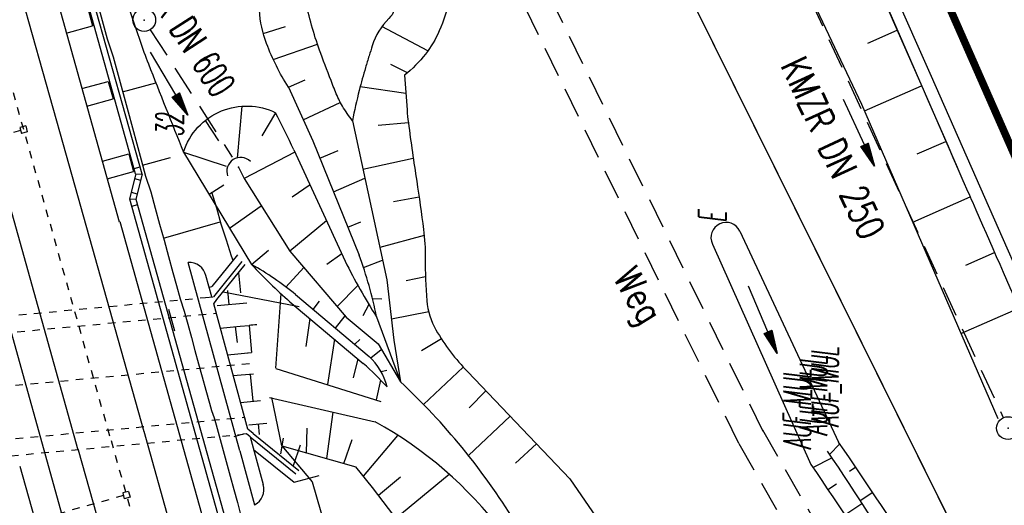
# Model space of a CAD drawing. Extents: x 447426 to 448116, y 440349 to 441552.
# Tile 80 of 96: x 447563 to 447628, y 441423 to 441455. Entities that reach past the tile are written whole.
import ezdxf
from ezdxf.enums import TextEntityAlignment as Align

# ---------------------------------------------------------------- set-up
doc = ezdxf.new("R2010")
doc.units = 0
doc.header["$LTSCALE"] = 2
doc.header["$MEASUREMENT"] = 0
for name, pattern in [('ACAD_ISO03W100', [0.5, 0.25, -0.25]), ('ACAD_ISO05W100', [0.5, 0.25, -0.25]), ('ACAD_ISO10W100W', [0.5, 0.25, -0.25]), ('AUSGEZOGEN', [0]), ('GESTRICH-X2', [1.5, 1, -0.5]), ('PHANTOM', [2.5, 1.25, -0.25, 0.25, -0.25, 0.25, -0.25])]:
    doc.linetypes.add(name, pattern=pattern)
doc.layers.get('0').update_dxf_attribs({"linetype": 'AUSGEZOGEN'})
for name, color, linetype in [('207-GRENZL-BAB', 7, 'AUSGEZOGEN'), ('208-GRENZL-BAB', 7, 'AUSGEZOGEN'), ('ANMERKUNG', 7, 'CONTINUOUS'), ('BOESCHG', 250, 'AUSGEZOGEN'), ('DB-Bahnachse', 7, 'CONTINUOUS'), ('DB-Bestand', 8, 'CONTINUOUS'), ('DB-Boeschungen', 15, 'CONTINUOUS'), ('DB-Gleisachsen', 7, 'CONTINUOUS'), ('DB-Ingenieurbauwerke', 15, 'CONTINUOUS'), ('DB-Kabelanlagen', 15, 'CONTINUOUS'), ('DB-LS-Wände', 15, 'CONTINUOUS'), ('DB-Regenrückhaltebecken', 15, 'CONTINUOUS'), ('DURCHL', 200, 'GESTRICH-X2'), ('FBRTOP', 250, 'AUSGEZOGEN'), ('GRABEN', 250, 'AUSGEZOGEN'), ('KANAL', 7, 'GESTRICH-X2'), ('MULDE', 250, 'AUSGEZOGEN'), ('PFEIL', 7, 'CONTINUOUS'), ('PFEILTOP', 200, 'AUSGEZOGEN'), ('SCHSYMBOL', 200, 'AUSGEZOGEN'), ('TEXTO', 4, 'CONTINUOUS'), ('WEG', 250, 'GESTRICH-X2')]:
    doc.layers.add(name, color=color, linetype=linetype)
doc.styles.add('ROMANS', font='romans.shx', dxfattribs={"width": 0.8})

# ---------------------------------------------------------------- blocks, each defined once
blk = doc.blocks.new('GST')
at = {"color": 0}
blk.add_circle((0, 0), 0.75, dxfattribs=at)
blk.add_point((0, 0), dxfattribs=at)
blk = doc.blocks.new('10')
blk.add_blockref('GST', (0, 0))
blk = doc.blocks.new('42')
at = {"color": 0}
blk.add_arc((-0.025, -0.311), 0.91, 12.5363, 167.4637, dxfattribs=at)
blk.add_point((0, 0), dxfattribs=at)
blk = doc.blocks.new('PFEIL2')
at = {"color": 0}
for p, q in [((0.88, 0.002), (-2.401, -0.012)), ((0.881, -0.271), (0.879, 0.276)), ((0.879, 0.276), (2.429, 0.009)), ((0.911, 0.27), (0.879, 0.265)), ((0.965, 0.261), (0.879, 0.246)), ((1.019, 0.252), (0.879, 0.228)), ((1.073, 0.242), (0.879, 0.209)), ((1.127, 0.233), (0.879, 0.191)), ((1.181, 0.224), (0.879, 0.172)), ((1.235, 0.214), (0.879, 0.154)), ((1.289, 0.205), (0.879, 0.135)), ((1.343, 0.196), (0.879, 0.117)), ((1.397, 0.187), (0.879, 0.098)), ((1.451, 0.177), (0.879, 0.08)), ((1.505, 0.168), (0.879, 0.061)), ((1.559, 0.159), (0.88, 0.043)), ((1.613, 0.149), (0.88, 0.024)), ((1.668, 0.14), (0.88, 0.006)), ((1.722, 0.131), (0.88, -0.013)), ((1.776, 0.121), (0.88, -0.031)), ((1.83, 0.112), (0.88, -0.05)), ((1.884, 0.103), (0.88, -0.068)), ((1.938, 0.094), (0.88, -0.087)), ((1.992, 0.084), (0.88, -0.105)), ((2.046, 0.075), (0.88, -0.124)), ((2.1, 0.066), (0.88, -0.142)), ((2.154, 0.056), (0.88, -0.161)), ((2.208, 0.047), (0.88, -0.179)), ((2.262, 0.038), (0.881, -0.198)), ((2.316, 0.029), (0.881, -0.216)), ((2.37, 0.019), (0.881, -0.235)), ((2.424, 0.01), (0.881, -0.253)), ((2.429, 0.009), (0.881, -0.271))]:
    blk.add_line(p, q, dxfattribs=at)

msp = doc.modelspace()

# ---------------------------------------------------------------- linework, layer by layer
at = {"layer": '207-GRENZL-BAB', "flags": 128}
msp.add_lwpolyline([(447603.273, 441464.328), (447633.777, 441402.819)], dxfattribs=at)
at = {"layer": '208-GRENZL-BAB', "flags": 128}
msp.add_lwpolyline([(447603.272, 441464.328), (447646.497, 441377.172)], dxfattribs=at)
at = {"layer": 'BOESCHG'}
for p, q in [((447620.743, 441454.446), (447620.744, 441454.447)), ((447620.743, 441454.446), (447620.744, 441454.447)), ((447579.075, 441453.978), (447580.537, 441454.424)), ((447589.932, 441452.832), (447586.897, 441454.432)), ((447618.937, 441453.341), (447620.859, 441454.185)), ((447579.729, 441452.264), (447582.64, 441453.276)), ((447588.576, 441451.369), (447587.493, 441451.936)), ((447580.733, 441450.437), (447581.837, 441450.914)), ((447622.349, 441450.783), (447622.351, 441450.784)), ((447622.349, 441450.783), (447622.351, 441450.784)), ((447588.468, 441450.018), (447585.458, 441450.446)), ((447618.712, 441448.875), (447622.466, 441450.522)), ((447581.711, 441448.291), (447584.152, 441449.428)), ((447577.664, 441449.181), (447577.364, 441445.762)), ((447579.887, 441448.749), (447578.988, 441447.224)), ((447575.238, 441448.229), (447576.119, 441446.892)), ((447588.639, 441448.083), (447586.65, 441447.902)), ((447622.187, 441446.031), (447624.074, 441446.859)), ((447623.958, 441447.121), (447623.959, 441447.121)), ((447623.958, 441447.121), (447623.959, 441447.121)), ((447573.818, 441446.158), (447576.622, 441445.227)), ((447581.165, 441446.139), (447577.813, 441444.407)), ((447582.809, 441445.753), (447584.015, 441446.251)), ((447588.964, 441445.735), (447585.645, 441445.013)), ((447583.708, 441443.526), (447585.768, 441444.444)), ((447575.498, 441443.383), (447576.465, 441443.991)), ((447582.156, 441443.99), (447580.977, 441443.187)), ((447625.564, 441443.458), (447625.566, 441443.458)), ((447625.564, 441443.458), (447625.566, 441443.458)), ((447589.348, 441443.18), (447587.65, 441442.885)), ((447621.889, 441441.534), (447625.681, 441443.196)), ((447576.853, 441441.145), (447578.938, 441442.618)), ((447583.245, 441441.628), (447580.819, 441439.629)), ((447584.644, 441441.21), (447585.501, 441441.568)), ((447589.681, 441440.652), (447586.761, 441439.875)), ((447578.304, 441438.748), (447579.427, 441439.687)), ((447625.381, 441438.699), (447627.285, 441439.532)), ((447627.17, 441439.794), (447627.17, 441439.794)), ((447627.17, 441439.794), (447627.17, 441439.794)), ((447584.247, 441439.456), (447583.274, 441438.754)), ((447585.679, 441438.547), (447586.945, 441439.026)), ((447580.572, 441437.26), (447581.747, 441438.546)), ((447589.769, 441437.927), (447588.492, 441437.676)), ((447585.315, 441437.351), (447583.955, 441435.967)), ((447580.225, 441436.833), (447579.875, 441431.909)), ((447582.366, 441435.787), (447582.775, 441436.319)), ((447586.272, 441436.509), (447586.891, 441436.472)), ((447586.03, 441436.118), (447585.644, 441435.368)), ((447589.978, 441435.633), (447587.518, 441435.148)), ((447625.065, 441434.195), (447628.889, 441435.868)), ((447582.14, 441435.195), (447581.88, 441433.346)), ((447583.841, 441434.546), (447584.48, 441435.355)), ((447586.543, 441435.297), (447588.111, 441431.019)), ((447583.777, 441433.818), (447583.304, 441430.828)), ((447585.102, 441433.486), (447585.447, 441433.81)), ((447590.822, 441433.84), (447589.501, 441433.057)), ((447586.158, 441432.584), (447586.852, 441433.154)), ((447585.304, 441432.532), (447585.01, 441431.28)), ((447586.839, 441431.684), (447587.228, 441431.786)), ((447592.255, 441431.99), (447589.635, 441429.527)), ((447586.813, 441431.126), (447586.511, 441429.82)), ((447592.556, 441431.674), (447599.279, 441424.628)), ((447593.75, 441430.423), (447592.643, 441429.301)), ((447580.295, 441426.8), (447579.634, 441429.981)), ((447583.254, 441425.957), (447583.675, 441429.012)), ((447595.348, 441428.747), (447592.596, 441426.167)), ((447581.918, 441426.338), (447581.972, 441427.958)), ((447584.387, 441425.634), (447584.924, 441427.208)), ((447585.671, 441424.798), (447587.951, 441427.482)), ((447597.089, 441426.923), (447595.692, 441425.644)), ((447617.074, 441426.934), (447616.395, 441426.232)), ((447615.308, 441425.358), (447616.546, 441426.006)), ((447618.133, 441425.385), (447617.727, 441425.11)), ((447586.66, 441423.541), (447588.114, 441424.759)), ((447587.811, 441422.024), (447591.334, 441424.919)), ((447616.295, 441423.906), (447616.862, 441424.289)), ((447619.248, 441423.725), (447618.412, 441423.168)), ((447617.406, 441422.244), (447618.529, 441422.988))]:
    msp.add_line(p, q, dxfattribs=at)
for points in [[(447561.361, 441482.501, 0.00146), (447562.612, 441478.459, 0.004755), (447564.688, 441472.034, 0.001644), (447570.93, 441453.526, 0.011246), (447571.501, 441451.968, 0.002982), (447573.818, 441446.158)], [(447609.491, 441479.773, -0.000773), (447613.632, 441470.609, -0.002321), (447614.992, 441467.549, -0.000006), (447625.529, 441443.54, -0.00021), (447625.822, 441442.872, -0.000103), (447629.419, 441434.652, -0.000025), (447644.421, 441400.348, -0.000637), (447655.364, 441375.235, -0.000709), (447665.125, 441352.668, -0.00651), (447673.509, 441332.491, -0.004864), (447684.113, 441305.236, -0.001312), (447689.441, 441291.026, -0.001315), (447694.683, 441276.817, -0.001967), (447705.662, 441246.448, -0.005439), (447709.468, 441235.41, -0.000932), (447712.891, 441225.058, -0.000641), (447717.818, 441209.998, -0.000283), (447721.951, 441197.286, -0.000346), (447725.32, 441186.879, -0.002747), (447729.663, 441173.176, -0.002398), (447734.475, 441157.43, -0.001587), (447736.175, 441151.705, -0.00215)], [(447580.733, 441450.437, -0.052759), (447579.293, 441453.302, -0.075481), (447578.826, 441455.501, -0.018699), (447578.769, 441458.166, -0.031279), (447578.894, 441459.755, -0.050249), (447579.29, 441461.362, -0.066451), (447579.863, 441462.478, -0.197257), (447581.475, 441463.52, -0.186805), (447583.459, 441463.149, -0.001432), (447584.996, 441462.192, -0.00112), (447586.954, 441460.958, -0.000258), (447587.936, 441460.336, -0.001022)], [(447589.664, 441459.236, -0.000217), (447589.869, 441459.104, -0.093642), (447590.86, 441458.167, -0.098368), (447591.402, 441456.987, -0.122065), (447591.396, 441456.262, -0.038875), (447590.67, 441454.136, -0.064094), (447589.77, 441452.617, -0.057472), (447588.39, 441451.215)], [(447588.39, 441451.215, 0.004727), (447588.55, 441448.929, 0.012733), (447588.639, 441448.083, 0.005915), (447589.19, 441444.234, -0.007167), (447589.636, 441441.057, -0.032324), (447589.75, 441439.173, 0.021599), (447589.861, 441436.352, 0.110515), (447590.46, 441434.434, 0.063564), (447592.556, 441431.674)], [(447573.818, 441446.158, -0.109349), (447574.766, 441447.787, -0.109349), (447576.313, 441448.864, -0.106006), (447578.112, 441449.19, -0.106006), (447579.887, 441448.749)]]:
    msp.add_lwpolyline(points, format="xyb", dxfattribs=at)
for points in [[(447611.417, 441464.314), (447618.518, 441449.324), (447627.488, 441428.594)], [(447580.295, 441426.8), (447585.18, 441425.408)]]:
    msp.add_lwpolyline(points, dxfattribs=at)
at = {"layer": 'BOESCHG', "flags": 128}
for points in [[(447584.948, 441448.219, -0.016078), (447584.295, 441449.181, -0.035767), (447584.048, 441449.642, -0.011369), (447583.642, 441450.607, -0.005412), (447582.858, 441452.661, -0.036169), (447581.896, 441455.986, -0.19101), (447582.01, 441456.655, -0.172921), (447582.296, 441456.888, -0.046268), (447583.598, 441457.217, -0.048641), (447585.315, 441457.317, -0.065246), (447586.581, 441457.1, -0.092174), (447587.585, 441456.573, -0.217678), (447587.813, 441456.129, -0.21306), (447587.355, 441454.961, 0.123353), (447586.258, 441453.165, 0.00114), (447586.051, 441452.498, 0.000989), (447585.816, 441451.727, 0.012923), (447585.402, 441450.222, 0.009823), (447584.948, 441448.219)], [(447643.844, 441375.116, -0.006464), (447642.102, 441377.932, -0.023142), (447641.662, 441378.746, -0.020938), (447639.22, 441384.414, 0.009044), (447633.882, 441397.662, 0.030112), (447627.768, 441409.961, 0.02048), (447617.004, 441427.036)]]:
    msp.add_lwpolyline(points, format="xyb", dxfattribs=at)
for points in [[(447580.733, 441450.437), (447582.347, 441446.896)], [(447582.347, 441446.896), (447585.39, 441439.364)], [(447573.818, 441446.158), (447578.304, 441438.748)], [(447581.088, 441446.305), (447584.472, 441438.968)], [(447580.832, 441436.295), (447585.668, 441432.226)], [(447581.207, 441436.762), (447586.054, 441432.686)], [(447580.295, 441426.8), (447582.299, 441424.423), (447583.721, 441419.47)]]:
    msp.add_lwpolyline(points, dxfattribs=at)
at = {"layer": 'BOESCHG'}
for centre, radius, start, end in [((447520.431, 441418.012), 66.932, 25.00665, 27.33772), ((447617.258, 441455.047), 36.517, 206.12447, 212.74095), ((447560.682, 441430.161), 26.366, 11.23378, 20.43078), ((447568.066, 441420.668), 20.778, 50.76865, 60.47846), ((447600.285, 441458.878), 29.806, 222.48211, 229.25767), ((447583.175, 441429.623), 4.204, 14.71023, 46.775), ((447560.161, 441404.537), 37.647, 44.0026, 47.34977), ((447557.548, 441398.27), 44.795, 31.73322, 46.97672), ((447573.51, 441404.909), 26.798, 37.28427, 61.12027), ((447504.994, 441360.35), 103.258, 33.88867, 39.0539)]:
    msp.add_arc(centre, radius, start, end, dxfattribs=at)
at = {"layer": 'DB-Bahnachse', "linetype": 'ACAD_ISO10W100W'}
for p, q in [((447560.419, 441457.782), (447569.027, 441427.14)), ((447569.045, 441427.145), (447587.083, 441362.75))]:
    msp.add_line(p, q, dxfattribs=at)
at = {"layer": 'DB-Bestand', "linetype": 'Continuous'}
for p, q in [((447616.889, 441463.33), (447624.811, 441445.156)), ((447575.505, 441437.246), (447575.684, 441437.295)), ((447576.431, 441436.947), (447581.439, 441435.979)), ((447599.279, 441424.628), (447604.852, 441416.572))]:
    msp.add_line(p, q, dxfattribs=at)
at = {"layer": 'DB-Bestand', "linetype": 'PHANTOM'}
msp.add_line((447577.903, 441428.485), (447577.85, 441428.678), dxfattribs=at)
at = {"layer": 'DB-Boeschungen', "linetype": 'Continuous'}
for p, q in [((447568.133, 441456.038), (447568.463, 441454.833)), ((447568.463, 441454.833), (447568.793, 441453.627)), ((447568.793, 441453.627), (447569.171, 441452.435)), ((447569.171, 441452.435), (447569.501, 441451.229)), ((447569.501, 441451.229), (447569.831, 441450.023)), ((447569.804, 441450.12), (447571.991, 441450.723)), ((447569.831, 441450.023), (447570.161, 441448.817)), ((447570.161, 441448.817), (447570.451, 441447.756)), ((447570.451, 441447.756), (447570.741, 441446.695)), ((447570.741, 441446.695), (447571.032, 441445.634)), ((447571.032, 441445.634), (447571.322, 441444.574)), ((447571.124, 441445.297), (447572.957, 441445.798)), ((447571.322, 441444.574), (447571.66, 441443.526)), ((447571.66, 441443.526), (447571.951, 441442.465)), ((447575.651, 441443.529), (447575.989, 441442.481)), ((447571.951, 441442.465), (447572.241, 441441.404)), ((447575.989, 441442.481), (447576.28, 441441.42)), ((447572.492, 441440.487), (447576.24, 441441.565)), ((447572.241, 441441.404), (447572.531, 441440.343)), ((447576.28, 441441.42), (447576.618, 441440.372)), ((447572.531, 441440.343), (447572.822, 441439.282)), ((447576.618, 441440.372), (447576.957, 441439.324)), ((447572.822, 441439.282), (447573.112, 441438.221)), ((447576.957, 441439.324), (447577.076, 441439.024)), ((447573.112, 441438.221), (447573.349, 441437.353)), ((447577.435, 441438.194), (447577.575, 441436.869)), ((447573.349, 441437.353), (447573.587, 441436.484)), ((447576.726, 441437.042), (447576.812, 441436.114)), ((447573.587, 441436.484), (447573.859, 441435.678)), ((447573.859, 441435.678), (447574.097, 441434.81)), ((447576.033, 441436.041), (447577.997, 441436.224)), ((447574.097, 441434.81), (447574.334, 441433.942)), ((447576.242, 441434.554), (447577.557, 441434.676)), ((447577.229, 441434.646), (447577.361, 441433.6)), ((447577.557, 441434.676), (447578.136, 441434.73)), ((447578.136, 441434.73), (447578.303, 441432.938)), ((447574.334, 441433.942), (447574.572, 441433.073)), ((447574.572, 441433.073), (447574.809, 441432.205)), ((447576.725, 441432.791), (447578.303, 441432.938)), ((447574.809, 441432.205), (447575.047, 441431.337)), ((447575.047, 441431.337), (447575.284, 441430.469)), ((447577.1, 441431.42), (447578.432, 441431.544)), ((447578.408, 441429.729), (447578.241, 441431.526)), ((447575.284, 441430.469), (447575.522, 441429.601)), ((447577.584, 441429.653), (447578.898, 441429.775)), ((447575.522, 441429.601), (447575.654, 441429.119)), ((447575.654, 441429.119), (447575.834, 441428.65)), ((447575.834, 441428.65), (447575.966, 441428.168)), ((447575.966, 441428.168), (447576.098, 441427.685)), ((447578.126, 441428.181), (447579.304, 441428.291)), ((447578.831, 441427.541), (447578.766, 441428.241)), ((447576.098, 441427.685), (447576.23, 441427.203)), ((447576.23, 441427.203), (447576.362, 441426.721)), ((447580.223, 441426.277), (447580.404, 441427.292)), ((447576.362, 441426.721), (447576.494, 441426.238)), ((447581.073, 441425.505), (447581.537, 441426.86)), ((447576.494, 441426.238), (447576.626, 441425.756)), ((447576.626, 441425.756), (447576.758, 441425.274)), ((447576.758, 441425.274), (447576.89, 441424.792)), ((447576.89, 441424.792), (447577.127, 441423.924)), ((447577.127, 441423.924), (447577.365, 441423.055)), ((447577.365, 441423.055), (447577.602, 441422.187))]:
    msp.add_line(p, q, dxfattribs=at)
msp.add_ellipse((447579.479, 441420.293), major_axis=(-10.253, 10.253), ratio=1, start_param=-0.72828, end_param=-0.692613, dxfattribs=at)
at = {"layer": 'DB-Gleisachsen', "linetype": 'Continuous'}
for p, q in [((447563.163, 441456.354), (447565.887, 441446.651)), ((447565.887, 441446.651), (447571.193, 441427.747)), ((447561.554, 441445.435), (447566.86, 441426.533)), ((447571.212, 441427.752), (447593.607, 441347.801)), ((447566.879, 441426.539), (447589.273, 441346.587))]:
    msp.add_line(p, q, dxfattribs=at)
at = {"layer": 'DB-Ingenieurbauwerke', "linetype": 'Continuous'}
for p, q in [((447558.334, 441481.721), (447569.585, 441441.559)), ((447567.507, 441455.631), (447567.824, 441454.474)), ((447566.088, 441453.999), (447567.824, 441454.474)), ((447567.122, 441450.342), (447568.859, 441450.817)), ((447568.859, 441450.817), (447569.175, 441449.659)), ((447567.439, 441449.185), (447569.175, 441449.659)), ((447563.415, 441447.877), (447563.029, 441447.772)), ((447563.029, 441447.772), (447563.134, 441447.386)), ((447563.52, 441447.491), (447563.134, 441447.386)), ((447563.415, 441447.877), (447563.52, 441447.491)), ((447568.469, 441445.558), (447570.205, 441446.033)), ((447570.205, 441446.033), (447570.522, 441444.876)), ((447568.785, 441444.401), (447570.522, 441444.876)), ((447569.626, 441441.571), (447594.657, 441352.208)), ((447577.523, 441426.466), (447574.125, 441438.88)), ((447577.366, 441439.384), (447575.684, 441437.295)), ((447577.654, 441438.944), (447575.783, 441436.62)), ((447576.024, 441436.441), (447577.887, 441438.756)), ((447575.679, 441436.611), (447575.296, 441438.011)), ((447561.632, 441437.112), (447586.087, 441349.807)), ((447575.806, 441436.149), (447576.024, 441436.441)), ((447578.065, 441427.894), (447575.806, 441436.149)), ((447578.4, 441427.609), (447578.065, 441427.894)), ((447578.206, 441427.38), (447579.064, 441424.242)), ((447578.209, 441427.378), (447581.229, 441424.944)), ((447578.4, 441427.609), (447581.417, 441425.178)), ((447578.431, 441426.556), (447581.114, 441424.394)), ((447577.523, 441426.466), (447578.499, 441422.898)), ((447581.114, 441424.394), (447582.751, 441424.842)), ((447570.193, 441423.795), (447569.807, 441423.69)), ((447569.807, 441423.69), (447569.912, 441423.304)), ((447570.298, 441423.409), (447569.912, 441423.304)), ((447570.193, 441423.795), (447570.298, 441423.409))]:
    msp.add_line(p, q, dxfattribs=at)
at = {"layer": 'DB-Ingenieurbauwerke', "linetype": 'ACAD_ISO03W100'}
for p, q in [((447563.082, 441447.579), (447551.117, 441444.322)), ((447557.986, 441434.964), (447575.275, 441436.573)), ((447575.275, 441436.573), (447575.783, 441436.62)), ((447557.877, 441433.849), (447575.974, 441435.533)), ((447559.753, 441426.994), (447577.85, 441428.678)), ((447560.452, 441425.954), (447577.741, 441427.563)), ((447577.967, 441427.584), (447577.741, 441427.563)), ((447578.206, 441427.38), (447577.967, 441427.584)), ((447569.855, 441423.513), (447558.985, 441420.462))]:
    msp.add_line(p, q, dxfattribs=at)
at = {"layer": 'DB-Ingenieurbauwerke', "linetype": 'ACAD_ISO05W100'}
msp.add_line((447557.753, 441430.323), (447578.368, 441432.241), dxfattribs=at)
at = {"layer": 'DB-Ingenieurbauwerke', "linetype": 'Continuous'}
for centre, start_param, end_param in [((447574.197, 441437.753), 4.157243, 5.56155), ((447577.987, 441423.904), 2.82672, 4.231027)]:
    msp.add_ellipse(centre, major_axis=(-0.798, 0.798), ratio=1, start_param=start_param, end_param=end_param, dxfattribs=at)
at = {"layer": 'DB-Kabelanlagen', "linetype": 'Continuous'}
for p, q in [((447570.662, 441444.722), (447567.516, 441455.97)), ((447571.082, 441444.709), (447567.868, 441456.199)), ((447570.665, 441444.722), (447570.256, 441443.071)), ((447570.567, 441445.073), (447570.951, 441445.184)), ((447570.665, 441444.722), (447571.084, 441444.709)), ((447571.084, 441444.709), (447570.675, 441443.058)), ((447570.587, 441444.406), (447570.985, 441444.308)), ((447570.363, 441443.506), (447570.762, 441443.41)), ((447570.254, 441443.065), (447584.648, 441391.685)), ((447570.256, 441443.071), (447570.675, 441443.058)), ((447570.673, 441443.052), (447585.004, 441391.9)), ((447570.777, 441442.671), (447570.393, 441442.569))]:
    msp.add_line(p, q, dxfattribs=at)
at = {"layer": 'DB-LS-Wände', "linetype": 'Continuous'}
for p, q in [((447572.827, 441435.793), (447573.218, 441434.365)), ((447577.741, 441427.563), (447577.124, 441427.394)), ((447563.027, 441425.46), (447571.043, 441396.841))]:
    msp.add_line(p, q, dxfattribs=at)
at = {"layer": 'DB-Regenrückhaltebecken', "linetype": 'Continuous'}
msp.add_line((447578.039, 441432.913), (447578.303, 441432.938), dxfattribs=at)
at = {"layer": 'DURCHL'}
msp.add_line((447571.625, 441454.219), (447577.031, 441445.813), dxfattribs=at)
at = {"layer": 'FBRTOP', "const_width": 0.5}
msp.add_lwpolyline([(447607.29, 441494.325), (447612.589, 441482.294), (447622.666, 441459.415), (447632.743, 441436.536), (447642.82, 441413.657), (447651.499, 441393.952), (447652.87, 441390.832), (447662.711, 441368), (447672.253, 441345.08), (447681.509, 441322.045), (447690.479, 441298.896), (447699.16, 441275.638), (447707.552, 441252.274)], dxfattribs=at)
at = {"layer": 'FBRTOP', "flags": 128}
msp.add_lwpolyline([(447604.37, 441493.574), (447607.925, 441485.474), (447612.957, 441474.125), (447618.046, 441462.568), (447623.097, 441451.167), (447628.097, 441439.852), (447633.133, 441428.425), (447638.193, 441416.975), (447643.252, 441405.573), (447648.3, 441394.189)], dxfattribs=at)
at = {"layer": 'FBRTOP'}
msp.add_lwpolyline([(447648.3, 441394.189, -0.00046), (447651.558, 441386.765, -0.000936), (447653.149, 441383.111, -0.000011), (447658.188, 441371.481, -0.001186), (447658.234, 441371.373, -0.001593), (447659.941, 441367.345, -0.000871), (447663.027, 441359.963, -0.000443), (447665.664, 441353.607, -0.000535), (447667.839, 441348.337, -0.000857), (447670.134, 441342.73, -0.000817), (447672.522, 441336.842, -0.001316), (447674.058, 441333.006, -0.000651), (447677.134, 441325.239, -0.001578), (447680.908, 441315.583, -0.001127), (447686.117, 441302.039, -0.001468), (447690.143, 441291.406, -0.001231), (447694.876, 441278.701, -0.001665), (447699.113, 441267.123, -0.00163), (447703.363, 441255.266, -0.001881)], format="xyb", dxfattribs=at)
at = {"layer": 'GRABEN', "flags": 128}
for points in [[(447584.948, 441448.219), (447587.227, 441437.728), (447587.674, 441433.762), (447588.111, 441431.019)], [(447577.44, 441445.17), (447577.813, 441444.407), (447580.819, 441439.629), (447584.549, 441435.274), (447586.645, 441433.506)], [(447586.645, 441433.506), (447588.111, 441431.019)], [(447579.909, 441431.895), (447586.819, 441429.724)], [(447579.485, 441429.975), (447586.452, 441428.374)]]:
    msp.add_lwpolyline(points, dxfattribs=at)
at = {"layer": 'GRABEN'}
for points in [[(447616.249, 441426.45, -0.018644), (447627.055, 441408.927, -0.029252), (447632.845, 441397.145, -0.00168), (447638.652, 441383.214, 0.005276), (447640.533, 441378.792, 0.003346), (447642.675, 441373.987, -0.004811)], [(447615.17, 441425.56, -0.02099), (447626.061, 441408.18, -0.033456), (447631.672, 441396.59, -0.000054), (447638.488, 441379.717, -0.000583), (447639.12, 441378.146, -0.000038), (447640.479, 441374.758, -0.003177)]]:
    msp.add_lwpolyline(points, format="xyb", dxfattribs=at)
at = {"layer": 'KANAL'}
for p, q in [((447611.344, 441464.469), (447627.844, 441428.656)), ((447571.625, 441454.219), (447577.031, 441445.813))]:
    msp.add_line(p, q, dxfattribs=at)
at = {"layer": 'MULDE', "flags": 128}
for points in [[(447610.492, 441440.947), (447617.004, 441427.036)], [(447608.684, 441440.091), (447615.17, 441425.56)]]:
    msp.add_lwpolyline(points, dxfattribs=at)
at = {"layer": 'MULDE'}
msp.add_arc((447609.588, 441440.519), 1, 25.33532, 205.33532, dxfattribs=at)
at = {"layer": 'WEG', "flags": 128}
for points in [[(447612.029, 441427.737), (447592.029, 441468.534)], [(447610.417, 441426.947), (447590.417, 441467.744)]]:
    msp.add_lwpolyline(points, dxfattribs=at)
at = {"layer": 'WEG'}
for points in [[(447611.982, 441427.842), (447627.048, 441401.511), (447639.783, 441372.991), (447655.91, 441326.741), (447675.985, 441269.365), (447681.816, 441252.624)], [(447610.417, 441426.947), (447625.438, 441400.694), (447638.106, 441372.325), (447654.208, 441326.146), (447674.283, 441268.771), (447680.113, 441252.031)]]:
    msp.add_lwpolyline(points, dxfattribs=at)

# ---------------------------------------------------------------- block references
at = {"layer": 'PFEIL'}
for p, rotation in [((447572.862, 441450.678), 300.3962634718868), ((447618.335, 441447.436), 294.736400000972)]:
    msp.add_blockref('PFEIL2', p, dxfattribs=dict(at, rotation=rotation))
at = {"layer": 'PFEILTOP'}
for p, rotation in [((447572.862, 441450.678), 300.3962634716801), ((447612.001, 441435.119), 292.8439170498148)]:
    msp.add_blockref('PFEIL2', p, dxfattribs=dict(at, rotation=rotation))
at = {"layer": 'SCHSYMBOL'}
for name, p, rotation in [('10', (447571.227, 441454.859), 293.7708), ('42', (447577.434, 441445.168), 32.66476604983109), ('10', (447628.167, 441427.96), 293.7708)]:
    msp.add_blockref(name, p, dxfattribs=dict(at, rotation=rotation))

# ---------------------------------------------------------------- texts
at = {"layer": 'ANMERKUNG', "style": 'ROMANS', "oblique": 7, "width": 0.5}
for s, p in [('32', (447573.818, 441447.158)), ('E', (447609.588, 441441.519)), ('AUF_MUL', (447617.004, 441428.036)), ('AUF_MUL', (447616.249, 441427.45)), ('AUF_MUL', (447615.17, 441426.56))]:
    msp.add_text(s, height=1.8, rotation=90, dxfattribs=at).set_placement(p)
at = {"layer": 'TEXTO', "style": 'ROMANS'}
for s, rotation, width, p in [('BR DN 600', 302.6392, 0.6, (447573.594, 441453.083)), ('KMZR DN 250', 294.7364, 0.75, (447615.811, 441446.051))]:
    msp.add_text(s, height=1.8, rotation=rotation, dxfattribs=dict(at, width=width)).set_placement(p, align=Align.CENTER)
at = {"layer": 'WEG', "style": 'ROMANS', "width": 0.8}
msp.add_text('Weg', height=1.8, rotation=301.08888, dxfattribs=at).set_placement((447602.088, 441437.857))

doc.saveas('drawing.dxf')
